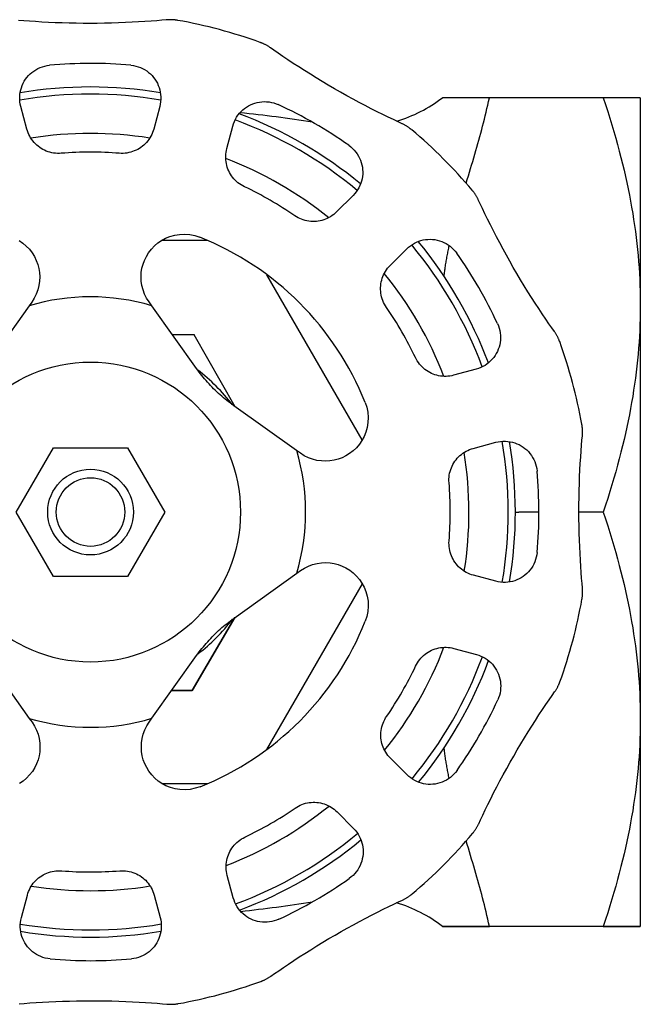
# Model space of a CAD drawing. Header units: millimetres. Extents: x 56 to 3786, y -5 to 459.
# Tile 7 of 7: x 303 to 346, y 390 to 459. Entities that reach past the tile are written whole.
import ezdxf

# ---------------------------------------------------------------- set-up
doc = ezdxf.new("R2010")
doc.units = ezdxf.units.MM
doc.layers.add('DETAIL', color=2, linetype='Continuous')

msp = doc.modelspace()

# ---------------------------------------------------------------- linework, layer by layer
at = {"layer": 'DETAIL'}
for p, q in [((335.889, 453.322), (332.597, 453.322)), ((332.597, 453.322), (332.597, 453.322)), ((346.457, 453.322), (332.597, 453.322)), ((343.866, 453.322), (335.889, 453.322)), ((346.457, 453.322), (343.866, 453.322)), ((346.457, 453.322), (346.457, 453.322)), ((346.457, 453.322), (346.457, 438.934)), ((303.501, 451.124), (303.077, 452.703)), ((312.801, 452.71), (312.379, 451.13)), ((317.499, 449.762), (317.921, 451.341)), ((326.346, 446.484), (325.19, 445.327)), ((316.172, 443.322), (312.92, 443.322)), ((328.94, 441.582), (330.096, 442.739)), ((326.984, 429.365), (320.303, 440.936)), ((303.84, 439.022), (303.652, 438.757)), ((312.243, 438.763), (312.054, 439.027)), ((303.652, 438.757), (300.524, 434.363)), ((315.376, 434.372), (312.243, 438.763)), ((346.457, 438.934), (346.457, 438.71)), ((346.457, 438.71), (346.457, 409.934)), ((315.224, 436.725), (313.69, 436.735)), ((315.225, 436.725), (315.224, 436.725)), ((315.226, 436.724), (315.225, 436.725)), ((318.09, 431.689), (315.226, 436.724)), ((334.963, 434.32), (333.384, 433.896)), ((322.392, 428.626), (317.998, 431.754)), ((302.76, 424.322), (305.358, 428.822)), ((305.358, 428.822), (310.555, 428.822)), ((310.555, 428.822), (313.153, 424.322)), ((334.759, 428.778), (336.338, 429.202)), ((322.656, 428.438), (322.392, 428.626)), ((305.358, 419.822), (302.76, 424.322)), ((313.153, 424.322), (310.555, 419.822)), ((337.707, 424.322), (337.957, 424.322)), ((339.357, 424.322), (337.957, 424.322)), ((343.866, 424.322), (342.157, 424.322)), ((310.555, 419.822), (305.358, 419.822)), ((318.007, 416.902), (322.397, 420.036)), ((322.397, 420.036), (322.661, 420.224)), ((336.344, 419.477), (334.765, 419.9)), ((320.303, 407.707), (326.994, 419.296)), ((315.063, 411.826), (318.061, 416.941)), ((318.062, 416.941), (315.064, 411.826)), ((300.537, 414.271), (303.67, 409.881)), ((312.261, 409.886), (315.389, 414.281)), ((333.396, 414.779), (334.976, 414.357)), ((313.648, 411.835), (315.063, 411.826)), ((315.063, 411.825), (313.648, 411.835)), ((315.064, 411.826), (315.063, 411.826)), ((315.063, 411.826), (315.063, 411.825)), ((303.67, 409.881), (303.859, 409.617)), ((312.073, 409.622), (312.261, 409.886)), ((346.457, 409.934), (346.457, 409.71)), ((346.457, 409.71), (346.457, 395.322)), ((330.119, 405.933), (328.962, 407.088)), ((312.954, 405.322), (316.172, 405.322)), ((325.217, 403.338), (326.373, 402.183)), ((317.955, 397.315), (317.531, 398.894)), ((303.112, 395.934), (303.534, 397.514)), ((312.412, 397.519), (312.836, 395.94)), ((332.597, 395.322), (332.597, 395.322)), ((332.597, 395.322), (335.889, 395.322)), ((346.457, 395.322), (332.597, 395.322)), ((343.866, 395.322), (335.889, 395.322)), ((343.866, 395.322), (346.457, 395.322)), ((346.457, 395.322), (346.457, 395.322))]:
    msp.add_line(p, q, dxfattribs=at)
at = {"layer": 'DETAIL', "flags": 128}
for points in [[(313.256, 458.769), (312.951, 458.742), (312.592, 458.712), (312.196, 458.681), (311.77, 458.651), (311.323, 458.623), (310.865, 458.598), (310.397, 458.576), (309.916, 458.558), (309.425, 458.543), (308.928, 458.533), (308.429, 458.526), (307.931, 458.523), (307.437, 458.525), (306.947, 458.531), (306.456, 458.541), (305.966, 458.555), (305.483, 458.573), (305.011, 458.594), (304.553, 458.619), (304.106, 458.646), (303.679, 458.675), (303.281, 458.706), (302.92, 458.735)], [(314.055, 458.736), (314.051, 458.736), (314.046, 458.737), (314.037, 458.739), (314.023, 458.741), (314.006, 458.744), (313.986, 458.747), (313.962, 458.751), (313.935, 458.755), (313.906, 458.758), (313.873, 458.762), (313.837, 458.766), (313.8, 458.77), (313.759, 458.773), (313.717, 458.776), (313.672, 458.778), (313.627, 458.78), (313.58, 458.781), (313.534, 458.782), (313.488, 458.781), (313.442, 458.78), (313.395, 458.779), (313.349, 458.776), (313.303, 458.773), (313.256, 458.769)], [(320.55, 456.82), (320.512, 456.846), (320.473, 456.872), (320.434, 456.897), (320.395, 456.922), (320.355, 456.946), (320.315, 456.969), (320.275, 456.992), (320.235, 457.014), (320.194, 457.035), (320.154, 457.055), (320.116, 457.074), (320.079, 457.091), (320.045, 457.107), (320.012, 457.121), (319.982, 457.134), (319.954, 457.146), (319.929, 457.156), (319.906, 457.165), (319.887, 457.172), (319.871, 457.178), (319.858, 457.183), (319.849, 457.186), (319.844, 457.188), (319.841, 457.189)], [(329.77, 451.504), (329.492, 451.633), (329.166, 451.787), (328.808, 451.958), (328.424, 452.145), (328.023, 452.344), (327.614, 452.552), (327.198, 452.767), (326.772, 452.992), (326.339, 453.224), (325.904, 453.463), (325.468, 453.707), (325.035, 453.954), (324.608, 454.202), (324.187, 454.452), (323.766, 454.707), (323.35, 454.964), (322.94, 455.221), (322.542, 455.475), (322.157, 455.726), (321.784, 455.973), (321.429, 456.212), (321.099, 456.437), (320.802, 456.643), (320.55, 456.82)], [(303.076, 452.704), (303.038, 452.87), (303.013, 453.037), (303, 453.205), (302.999, 453.373), (303.01, 453.54), (303.034, 453.704), (303.069, 453.866), (303.115, 454.024), (303.172, 454.179), (303.24, 454.328), (303.319, 454.472), (303.407, 454.61), (303.505, 454.741), (303.613, 454.866), (303.729, 454.982), (303.854, 455.091), (303.987, 455.19), (304.128, 455.28), (304.276, 455.36), (304.43, 455.43), (304.588, 455.488), (304.751, 455.534), (304.918, 455.569), (305.088, 455.59)], [(310.786, 455.594), (310.956, 455.572), (311.123, 455.538), (311.287, 455.492), (311.446, 455.434), (311.6, 455.364), (311.748, 455.284), (311.889, 455.194), (312.022, 455.095), (312.147, 454.986), (312.263, 454.87), (312.371, 454.745), (312.469, 454.614), (312.557, 454.476), (312.636, 454.332), (312.704, 454.183), (312.761, 454.029), (312.808, 453.871), (312.843, 453.709), (312.866, 453.545), (312.878, 453.378), (312.877, 453.21), (312.864, 453.042), (312.839, 452.875), (312.801, 452.71)], [(317.921, 451.341), (317.971, 451.504), (318.033, 451.661), (318.105, 451.814), (318.189, 451.959), (318.282, 452.098), (318.384, 452.229), (318.495, 452.352), (318.615, 452.466), (318.741, 452.57), (318.875, 452.666), (319.015, 452.751), (319.16, 452.827), (319.311, 452.891), (319.467, 452.945), (319.626, 452.988), (319.788, 453.02), (319.953, 453.039), (320.12, 453.047), (320.288, 453.043), (320.456, 453.026), (320.622, 452.997), (320.786, 452.955), (320.948, 452.902), (321.106, 452.836)], [(334.261, 447.334), (334.338, 447.591), (334.415, 447.847), (334.492, 448.102), (334.569, 448.356), (334.645, 448.61), (334.72, 448.863), (334.794, 449.115), (334.868, 449.366), (334.941, 449.616), (335.012, 449.864), (335.083, 450.112), (335.152, 450.359), (335.22, 450.604), (335.287, 450.848), (335.352, 451.091), (335.416, 451.332), (335.478, 451.571), (335.539, 451.812), (335.6, 452.057), (335.66, 452.304), (335.719, 452.555), (335.777, 452.808), (335.834, 453.064), (335.889, 453.322)], [(343.866, 453.322), (344.025, 452.84), (344.178, 452.362), (344.326, 451.89), (344.468, 451.422), (344.604, 450.958), (344.736, 450.498), (344.862, 450.042), (344.983, 449.59), (345.099, 449.141), (345.209, 448.695), (345.315, 448.253), (345.416, 447.813), (345.512, 447.376), (345.603, 446.941), (345.69, 446.509), (345.772, 446.079), (345.849, 445.651), (345.921, 445.225), (345.989, 444.8), (346.052, 444.377), (346.11, 443.956), (346.164, 443.535), (346.214, 443.115), (346.259, 442.696), (346.299, 442.278), (346.335, 441.86), (346.366, 441.443), (346.392, 441.025), (346.414, 440.608), (346.432, 440.19), (346.445, 439.772), (346.453, 439.353), (346.457, 438.934)], [(330.445, 451.076), (330.442, 451.078), (330.438, 451.082), (330.431, 451.088), (330.42, 451.097), (330.407, 451.107), (330.391, 451.12), (330.372, 451.135), (330.351, 451.152), (330.327, 451.17), (330.3, 451.19), (330.272, 451.211), (330.241, 451.233), (330.207, 451.256), (330.172, 451.28), (330.135, 451.304), (330.096, 451.329), (330.056, 451.353), (330.017, 451.376), (329.976, 451.399), (329.936, 451.421), (329.895, 451.443), (329.854, 451.464), (329.812, 451.484), (329.77, 451.504)], [(305.909, 449.429), (305.775, 449.422), (305.641, 449.423), (305.507, 449.431), (305.374, 449.448), (305.242, 449.472), (305.112, 449.504), (304.985, 449.543), (304.86, 449.589), (304.738, 449.642), (304.62, 449.702), (304.506, 449.769), (304.396, 449.842), (304.29, 449.921), (304.189, 450.006), (304.093, 450.097), (304.003, 450.194), (303.917, 450.295), (303.838, 450.402), (303.765, 450.512), (303.699, 450.628), (303.639, 450.747), (303.585, 450.87), (303.539, 450.996), (303.501, 451.124)], [(312.379, 451.13), (312.34, 451.001), (312.294, 450.875), (312.241, 450.752), (312.181, 450.633), (312.115, 450.517), (312.042, 450.406), (311.963, 450.3), (311.878, 450.198), (311.787, 450.102), (311.691, 450.011), (311.591, 449.926), (311.485, 449.846), (311.375, 449.773), (311.261, 449.706), (311.143, 449.646), (311.021, 449.593), (310.897, 449.546), (310.769, 449.507), (310.639, 449.475), (310.507, 449.451), (310.374, 449.434), (310.241, 449.425), (310.107, 449.424), (309.973, 449.431)], [(318.737, 447.089), (318.617, 447.15), (318.501, 447.218), (318.389, 447.293), (318.282, 447.373), (318.18, 447.46), (318.083, 447.553), (317.992, 447.651), (317.908, 447.753), (317.829, 447.86), (317.757, 447.971), (317.691, 448.086), (317.633, 448.204), (317.581, 448.325), (317.536, 448.45), (317.498, 448.576), (317.468, 448.705), (317.445, 448.835), (317.43, 448.967), (317.422, 449.1), (317.422, 449.233), (317.43, 449.366), (317.445, 449.499), (317.468, 449.631), (317.499, 449.762)], [(326.043, 449.99), (326.179, 449.886), (326.307, 449.773), (326.425, 449.651), (326.535, 449.521), (326.633, 449.384), (326.721, 449.241), (326.798, 449.092), (326.863, 448.939), (326.917, 448.783), (326.96, 448.624), (326.991, 448.463), (327.01, 448.3), (327.018, 448.136), (327.014, 447.972), (326.999, 447.809), (326.971, 447.647), (326.932, 447.487), (326.882, 447.329), (326.82, 447.175), (326.747, 447.025), (326.662, 446.88), (326.567, 446.741), (326.461, 446.609), (326.346, 446.484)], [(335.111, 446.169), (335.092, 446.211), (335.071, 446.253), (335.05, 446.294), (335.028, 446.335), (335.006, 446.376), (334.983, 446.416), (334.96, 446.456), (334.936, 446.495), (334.911, 446.534), (334.887, 446.571), (334.863, 446.606), (334.84, 446.64), (334.818, 446.671), (334.797, 446.699), (334.777, 446.726), (334.759, 446.75), (334.742, 446.771), (334.727, 446.79), (334.714, 446.806), (334.703, 446.819), (334.694, 446.829), (334.688, 446.837), (334.685, 446.841), (334.683, 446.843)], [(340.439, 436.956), (340.262, 437.206), (340.057, 437.502), (339.832, 437.83), (339.594, 438.184), (339.346, 438.557), (339.095, 438.941), (338.842, 439.335), (338.586, 439.743), (338.328, 440.161), (338.07, 440.586), (337.814, 441.015), (337.563, 441.445), (337.317, 441.873), (337.077, 442.3), (336.841, 442.731), (336.608, 443.162), (336.382, 443.589), (336.165, 444.009), (335.957, 444.418), (335.757, 444.818), (335.569, 445.203), (335.396, 445.563), (335.241, 445.89), (335.111, 446.169)], [(325.19, 445.327), (325.093, 445.235), (324.99, 445.149), (324.882, 445.069), (324.771, 444.995), (324.655, 444.929), (324.537, 444.869), (324.415, 444.816), (324.29, 444.771), (324.164, 444.733), (324.035, 444.702), (323.905, 444.678), (323.774, 444.662), (323.642, 444.654), (323.51, 444.653), (323.378, 444.66), (323.246, 444.675), (323.115, 444.697), (322.985, 444.727), (322.856, 444.764), (322.73, 444.809), (322.607, 444.861), (322.487, 444.92), (322.37, 444.986), (322.257, 445.059)], [(302.953, 443.325), (303.214, 443.147), (303.455, 442.942), (303.672, 442.715), (303.863, 442.468), (304.025, 442.206), (304.157, 441.934), (304.259, 441.656), (304.332, 441.377), (304.378, 441.091), (304.396, 440.792), (304.383, 440.486), (304.339, 440.177), (304.261, 439.872), (304.152, 439.576), (304.012, 439.293), (303.84, 439.022)], [(312.054, 439.027), (311.882, 439.298), (311.742, 439.58), (311.633, 439.877), (311.554, 440.182), (311.509, 440.49), (311.497, 440.796), (311.514, 441.096), (311.559, 441.382), (311.632, 441.661), (311.734, 441.939), (311.866, 442.211), (312.027, 442.474), (312.218, 442.72), (312.435, 442.948), (312.675, 443.153), (312.936, 443.332), (313.215, 443.482), (313.522, 443.606), (313.852, 443.699), (314.198, 443.754), (314.554, 443.768), (314.913, 443.739), (315.266, 443.668), (315.605, 443.557)], [(330.096, 442.739), (330.22, 442.855), (330.353, 442.96), (330.492, 443.056), (330.636, 443.141), (330.787, 443.214), (330.941, 443.276), (331.098, 443.327), (331.258, 443.366), (331.421, 443.394), (331.584, 443.409), (331.748, 443.413), (331.912, 443.406), (332.075, 443.386), (332.236, 443.355), (332.396, 443.313), (332.552, 443.259), (332.705, 443.193), (332.853, 443.117), (332.996, 443.029), (333.133, 442.93), (333.263, 442.822), (333.385, 442.704), (333.498, 442.577), (333.602, 442.441)], [(332.715, 440.818), (332.725, 440.907), (332.736, 440.996), (332.747, 441.085), (332.759, 441.174), (332.771, 441.264), (332.783, 441.353), (332.796, 441.442), (332.81, 441.532), (332.824, 441.621), (332.838, 441.711), (332.852, 441.801), (332.867, 441.891), (332.883, 441.981), (332.899, 442.07), (332.915, 442.16), (332.931, 442.251), (332.948, 442.341), (332.966, 442.431), (332.983, 442.521), (333.001, 442.611), (333.02, 442.702), (333.038, 442.792), (333.057, 442.883), (333.077, 442.973)], [(328.676, 438.649), (328.603, 438.761), (328.537, 438.878), (328.477, 438.998), (328.425, 439.121), (328.38, 439.247), (328.342, 439.376), (328.312, 439.506), (328.29, 439.637), (328.275, 439.769), (328.268, 439.901), (328.269, 440.033), (328.277, 440.165), (328.293, 440.297), (328.316, 440.427), (328.347, 440.555), (328.385, 440.682), (328.431, 440.806), (328.483, 440.928), (328.543, 441.047), (328.609, 441.162), (328.682, 441.274), (328.762, 441.381), (328.848, 441.484), (328.94, 441.582)], [(346.457, 438.71), (346.453, 438.29), (346.445, 437.872), (346.432, 437.453), (346.414, 437.036), (346.392, 436.618), (346.366, 436.201), (346.335, 435.783), (346.299, 435.366), (346.259, 434.947), (346.214, 434.528), (346.164, 434.109), (346.11, 433.688), (346.052, 433.266), (345.989, 432.843), (345.921, 432.419), (345.849, 431.992), (345.772, 431.564), (345.69, 431.134), (345.603, 430.702), (345.512, 430.268), (345.416, 429.831), (345.315, 429.391), (345.209, 428.949), (345.099, 428.503), (344.983, 428.054), (344.862, 427.602), (344.736, 427.146), (344.604, 426.686), (344.468, 426.222), (344.326, 425.754), (344.178, 425.281), (344.025, 424.804), (343.866, 424.322)], [(336.454, 437.507), (336.52, 437.349), (336.574, 437.187), (336.616, 437.023), (336.645, 436.856), (336.662, 436.689), (336.666, 436.521), (336.659, 436.354), (336.639, 436.189), (336.608, 436.026), (336.565, 435.867), (336.512, 435.712), (336.447, 435.561), (336.372, 435.415), (336.287, 435.275), (336.191, 435.142), (336.087, 435.015), (335.973, 434.895), (335.85, 434.784), (335.72, 434.682), (335.581, 434.588), (335.435, 434.505), (335.283, 434.432), (335.126, 434.37), (334.963, 434.32)], [(340.809, 436.247), (340.808, 436.251), (340.806, 436.256), (340.803, 436.265), (340.798, 436.277), (340.792, 436.294), (340.785, 436.313), (340.776, 436.335), (340.766, 436.36), (340.754, 436.388), (340.741, 436.419), (340.727, 436.451), (340.711, 436.486), (340.693, 436.522), (340.675, 436.56), (340.655, 436.6), (340.633, 436.641), (340.611, 436.681), (340.588, 436.722), (340.565, 436.761), (340.541, 436.801), (340.516, 436.84), (340.491, 436.879), (340.465, 436.918), (340.439, 436.956)], [(333.384, 433.896), (333.253, 433.865), (333.121, 433.842), (332.988, 433.826), (332.855, 433.818), (332.722, 433.818), (332.589, 433.826), (332.457, 433.841), (332.327, 433.864), (332.198, 433.894), (332.072, 433.932), (331.947, 433.976), (331.826, 434.028), (331.707, 434.087), (331.592, 434.152), (331.481, 434.224), (331.374, 434.303), (331.272, 434.388), (331.174, 434.478), (331.081, 434.575), (330.995, 434.677), (330.914, 434.783), (330.84, 434.895), (330.772, 435.01), (330.71, 435.131)], [(317.998, 431.754), (317.873, 431.844), (317.749, 431.936), (317.626, 432.03), (317.505, 432.126), (317.384, 432.223), (317.265, 432.322), (317.148, 432.423), (317.031, 432.526), (316.916, 432.63), (316.802, 432.736), (316.69, 432.844), (316.578, 432.953), (316.469, 433.064), (316.361, 433.177), (316.254, 433.291), (316.15, 433.406), (316.047, 433.522), (315.946, 433.64), (315.846, 433.759), (315.749, 433.879), (315.653, 434.001), (315.559, 434.123), (315.467, 434.247), (315.376, 434.372)], [(327.182, 431.994), (327.294, 431.655), (327.365, 431.303), (327.395, 430.944), (327.381, 430.588), (327.326, 430.241), (327.233, 429.911), (327.11, 429.605), (326.96, 429.325), (326.782, 429.064), (326.577, 428.823), (326.35, 428.606), (326.103, 428.415), (325.841, 428.254), (325.569, 428.122), (325.291, 428.019), (325.012, 427.946), (324.726, 427.901), (324.427, 427.883), (324.12, 427.895), (323.812, 427.94), (323.507, 428.017), (323.21, 428.127), (322.927, 428.266), (322.656, 428.438)], [(342.397, 429.665), (342.401, 429.711), (342.404, 429.757), (342.406, 429.804), (342.408, 429.85), (342.409, 429.896), (342.409, 429.943), (342.409, 429.989), (342.408, 430.035), (342.406, 430.081), (342.403, 430.125), (342.4, 430.168), (342.397, 430.208), (342.393, 430.246), (342.39, 430.281), (342.386, 430.314), (342.382, 430.344), (342.378, 430.371), (342.374, 430.394), (342.371, 430.415), (342.368, 430.432), (342.366, 430.445), (342.364, 430.454), (342.363, 430.46), (342.363, 430.463)], [(342.404, 419.022), (342.376, 419.327), (342.346, 419.687), (342.316, 420.082), (342.286, 420.508), (342.258, 420.955), (342.233, 421.413), (342.211, 421.882), (342.193, 422.363), (342.178, 422.853), (342.167, 423.35), (342.16, 423.849), (342.158, 424.348), (342.159, 424.841), (342.165, 425.331), (342.176, 425.823), (342.19, 426.312), (342.208, 426.795), (342.229, 427.267), (342.253, 427.725), (342.281, 428.172), (342.31, 428.6), (342.34, 428.998), (342.37, 429.358), (342.397, 429.665)], [(333.063, 426.369), (333.056, 426.504), (333.057, 426.638), (333.066, 426.771), (333.082, 426.904), (333.106, 427.036), (333.138, 427.166), (333.177, 427.294), (333.224, 427.418), (333.277, 427.54), (333.337, 427.658), (333.404, 427.772), (333.477, 427.883), (333.556, 427.988), (333.641, 428.089), (333.732, 428.185), (333.828, 428.276), (333.93, 428.361), (334.036, 428.44), (334.147, 428.513), (334.262, 428.58), (334.382, 428.64), (334.504, 428.693), (334.63, 428.739), (334.759, 428.778)], [(336.339, 429.202), (336.504, 429.24), (336.672, 429.265), (336.84, 429.279), (337.008, 429.279), (337.174, 429.268), (337.339, 429.245), (337.501, 429.21), (337.659, 429.164), (337.813, 429.106), (337.963, 429.038), (338.107, 428.96), (338.245, 428.871), (338.376, 428.773), (338.5, 428.665), (338.617, 428.549), (338.725, 428.424), (338.825, 428.291), (338.915, 428.15), (338.995, 428.003), (339.065, 427.849), (339.123, 427.69), (339.169, 427.527), (339.203, 427.36), (339.225, 427.191)], [(343.866, 424.322), (344.025, 423.84), (344.178, 423.362), (344.326, 422.89), (344.468, 422.422), (344.604, 421.958), (344.736, 421.498), (344.862, 421.042), (344.983, 420.59), (345.099, 420.141), (345.209, 419.695), (345.315, 419.253), (345.416, 418.813), (345.512, 418.376), (345.603, 417.941), (345.69, 417.509), (345.772, 417.079), (345.849, 416.651), (345.921, 416.225), (345.989, 415.8), (346.052, 415.377), (346.11, 414.956), (346.164, 414.535), (346.214, 414.115), (346.259, 413.696), (346.299, 413.278), (346.335, 412.86), (346.366, 412.443), (346.392, 412.025), (346.414, 411.608), (346.432, 411.19), (346.445, 410.772), (346.453, 410.353), (346.457, 409.934)], [(334.765, 419.9), (334.636, 419.938), (334.51, 419.984), (334.387, 420.037), (334.267, 420.097), (334.152, 420.163), (334.041, 420.236), (333.934, 420.316), (333.833, 420.401), (333.736, 420.491), (333.646, 420.587), (333.56, 420.688), (333.481, 420.793), (333.408, 420.904), (333.341, 421.018), (333.281, 421.136), (333.227, 421.257), (333.181, 421.382), (333.142, 421.509), (333.11, 421.639), (333.086, 421.771), (333.069, 421.904), (333.06, 422.037), (333.059, 422.171), (333.066, 422.306)], [(339.229, 421.492), (339.207, 421.322), (339.173, 421.155), (339.126, 420.991), (339.068, 420.832), (338.999, 420.678), (338.919, 420.53), (338.829, 420.39), (338.729, 420.257), (338.621, 420.132), (338.504, 420.015), (338.38, 419.908), (338.249, 419.809), (338.111, 419.721), (337.967, 419.642), (337.818, 419.574), (337.664, 419.517), (337.505, 419.47), (337.344, 419.435), (337.179, 419.412), (337.013, 419.401), (336.845, 419.401), (336.677, 419.414), (336.51, 419.44), (336.344, 419.477)], [(322.661, 420.224), (322.932, 420.396), (323.215, 420.536), (323.511, 420.646), (323.816, 420.724), (324.125, 420.769), (324.431, 420.781), (324.73, 420.764), (325.016, 420.719), (325.295, 420.646), (325.573, 420.544), (325.846, 420.412), (326.108, 420.251), (326.355, 420.061), (326.583, 419.844), (326.787, 419.603), (326.966, 419.342), (327.117, 419.063), (327.24, 418.756), (327.333, 418.427), (327.389, 418.08), (327.403, 417.724), (327.374, 417.365), (327.303, 417.013), (327.192, 416.674)], [(342.37, 418.224), (342.371, 418.227), (342.372, 418.232), (342.374, 418.242), (342.376, 418.255), (342.379, 418.272), (342.382, 418.292), (342.386, 418.316), (342.389, 418.343), (342.393, 418.373), (342.397, 418.405), (342.401, 418.441), (342.404, 418.479), (342.408, 418.519), (342.411, 418.561), (342.413, 418.606), (342.415, 418.652), (342.416, 418.698), (342.416, 418.744), (342.416, 418.79), (342.415, 418.837), (342.413, 418.883), (342.411, 418.929), (342.408, 418.976), (342.404, 419.022)], [(315.389, 414.281), (315.479, 414.406), (315.571, 414.529), (315.665, 414.652), (315.76, 414.774), (315.858, 414.894), (315.957, 415.013), (316.058, 415.131), (316.16, 415.247), (316.265, 415.362), (316.371, 415.476), (316.479, 415.589), (316.588, 415.7), (316.699, 415.81), (316.812, 415.918), (316.925, 416.024), (317.04, 416.128), (317.157, 416.231), (317.275, 416.332), (317.394, 416.432), (317.514, 416.529), (317.635, 416.625), (317.758, 416.719), (317.882, 416.812), (318.007, 416.902)], [(330.724, 413.542), (330.785, 413.662), (330.853, 413.778), (330.927, 413.889), (331.008, 413.996), (331.095, 414.099), (331.188, 414.195), (331.285, 414.286), (331.388, 414.371), (331.494, 414.449), (331.605, 414.521), (331.72, 414.587), (331.839, 414.646), (331.96, 414.698), (332.084, 414.742), (332.211, 414.78), (332.34, 414.81), (332.47, 414.833), (332.602, 414.849), (332.734, 414.856), (332.867, 414.856), (333, 414.849), (333.133, 414.833), (333.265, 414.81), (333.396, 414.779)], [(334.976, 414.357), (335.138, 414.307), (335.296, 414.246), (335.448, 414.173), (335.594, 414.09), (335.733, 413.997), (335.864, 413.894), (335.986, 413.783), (336.1, 413.664), (336.205, 413.537), (336.3, 413.403), (336.386, 413.264), (336.461, 413.118), (336.526, 412.967), (336.58, 412.812), (336.623, 412.653), (336.654, 412.49), (336.674, 412.325), (336.682, 412.158), (336.677, 411.99), (336.661, 411.823), (336.631, 411.656), (336.59, 411.492), (336.536, 411.33), (336.47, 411.172)], [(340.454, 411.729), (340.481, 411.767), (340.507, 411.805), (340.532, 411.844), (340.557, 411.884), (340.581, 411.923), (340.604, 411.963), (340.627, 412.003), (340.649, 412.044), (340.67, 412.084), (340.69, 412.124), (340.709, 412.162), (340.726, 412.199), (340.742, 412.234), (340.756, 412.266), (340.769, 412.297), (340.781, 412.324), (340.791, 412.35), (340.8, 412.372), (340.807, 412.391), (340.813, 412.407), (340.818, 412.42), (340.821, 412.429), (340.823, 412.434), (340.824, 412.437)], [(335.139, 402.509), (335.268, 402.787), (335.421, 403.113), (335.593, 403.471), (335.78, 403.854), (335.979, 404.255), (336.186, 404.664), (336.401, 405.081), (336.626, 405.507), (336.859, 405.939), (337.098, 406.375), (337.342, 406.811), (337.589, 407.244), (337.837, 407.671), (338.087, 408.092), (338.341, 408.512), (338.598, 408.929), (338.855, 409.338), (339.11, 409.737), (339.36, 410.121), (339.607, 410.494), (339.847, 410.85), (340.072, 411.179), (340.278, 411.477), (340.454, 411.729)], [(303.859, 409.617), (304.031, 409.346), (304.171, 409.063), (304.28, 408.767), (304.359, 408.462), (304.404, 408.154), (304.416, 407.847), (304.399, 407.548), (304.354, 407.262), (304.281, 406.983), (304.179, 406.705), (304.047, 406.432), (303.886, 406.17), (303.695, 405.923), (303.478, 405.696), (303.238, 405.491), (302.977, 405.312)], [(315.629, 405.096), (315.29, 404.985), (314.937, 404.913), (314.579, 404.884), (314.222, 404.897), (313.876, 404.953), (313.546, 405.045), (313.239, 405.168), (312.96, 405.318), (312.699, 405.497), (312.458, 405.701), (312.241, 405.929), (312.05, 406.175), (311.889, 406.437), (311.756, 406.71), (311.654, 406.988), (311.581, 407.266), (311.535, 407.553), (311.518, 407.852), (311.53, 408.158), (311.574, 408.466), (311.652, 408.771), (311.761, 409.068), (311.901, 409.351), (312.073, 409.622)], [(328.962, 407.088), (328.87, 407.186), (328.783, 407.289), (328.703, 407.396), (328.63, 407.508), (328.563, 407.623), (328.504, 407.742), (328.451, 407.864), (328.405, 407.988), (328.367, 408.115), (328.336, 408.243), (328.313, 408.373), (328.297, 408.504), (328.289, 408.636), (328.288, 408.768), (328.295, 408.901), (328.309, 409.032), (328.331, 409.163), (328.361, 409.293), (328.399, 409.422), (328.444, 409.548), (328.496, 409.672), (328.555, 409.792), (328.621, 409.908), (328.694, 410.021)], [(346.457, 409.71), (346.453, 409.29), (346.445, 408.872), (346.432, 408.453), (346.414, 408.036), (346.392, 407.618), (346.366, 407.201), (346.335, 406.783), (346.299, 406.366), (346.259, 405.947), (346.214, 405.528), (346.164, 405.109), (346.11, 404.688), (346.052, 404.266), (345.989, 403.843), (345.921, 403.419), (345.849, 402.992), (345.772, 402.564), (345.69, 402.134), (345.603, 401.702), (345.512, 401.268), (345.416, 400.831), (345.315, 400.391), (345.209, 399.949), (345.099, 399.503), (344.983, 399.054), (344.862, 398.602), (344.736, 398.146), (344.604, 397.686), (344.468, 397.222), (344.326, 396.754), (344.178, 396.281), (344.025, 395.804), (343.866, 395.322)], [(333.074, 405.683), (333.055, 405.773), (333.036, 405.863), (333.017, 405.953), (332.999, 406.043), (332.981, 406.133), (332.964, 406.222), (332.947, 406.312), (332.93, 406.402), (332.913, 406.491), (332.897, 406.581), (332.882, 406.67), (332.866, 406.759), (332.851, 406.849), (332.837, 406.938), (332.823, 407.027), (332.809, 407.116), (332.796, 407.205), (332.783, 407.294), (332.771, 407.383), (332.759, 407.471), (332.747, 407.56), (332.736, 407.649), (332.725, 407.737), (332.715, 407.825)], [(333.624, 406.235), (333.521, 406.099), (333.407, 405.971), (333.286, 405.853), (333.155, 405.744), (333.018, 405.645), (332.875, 405.557), (332.727, 405.481), (332.574, 405.415), (332.418, 405.361), (332.259, 405.318), (332.097, 405.287), (331.934, 405.268), (331.771, 405.26), (331.607, 405.264), (331.444, 405.28), (331.282, 405.307), (331.122, 405.346), (330.964, 405.396), (330.81, 405.458), (330.66, 405.532), (330.515, 405.616), (330.376, 405.711), (330.243, 405.817), (330.119, 405.933)], [(322.283, 403.602), (322.396, 403.676), (322.512, 403.742), (322.633, 403.801), (322.756, 403.853), (322.882, 403.898), (323.011, 403.936), (323.141, 403.966), (323.272, 403.988), (323.404, 404.003), (323.536, 404.01), (323.668, 404.009), (323.8, 404.001), (323.931, 403.985), (324.061, 403.962), (324.19, 403.931), (324.317, 403.893), (324.441, 403.848), (324.563, 403.795), (324.682, 403.736), (324.797, 403.669), (324.908, 403.596), (325.016, 403.516), (325.119, 403.43), (325.217, 403.338)], [(334.711, 401.834), (334.713, 401.836), (334.716, 401.84), (334.723, 401.848), (334.731, 401.858), (334.742, 401.871), (334.755, 401.887), (334.77, 401.906), (334.787, 401.928), (334.805, 401.952), (334.825, 401.978), (334.846, 402.007), (334.868, 402.038), (334.891, 402.071), (334.915, 402.106), (334.939, 402.144), (334.963, 402.182), (334.987, 402.222), (335.011, 402.262), (335.034, 402.302), (335.056, 402.342), (335.078, 402.383), (335.099, 402.425), (335.119, 402.466), (335.139, 402.509)], [(326.373, 402.183), (326.489, 402.058), (326.595, 401.926), (326.691, 401.787), (326.775, 401.642), (326.849, 401.492), (326.911, 401.338), (326.962, 401.18), (327.001, 401.02), (327.028, 400.858), (327.044, 400.694), (327.048, 400.53), (327.04, 400.366), (327.021, 400.203), (326.99, 400.042), (326.948, 399.883), (326.894, 399.726), (326.828, 399.574), (326.752, 399.425), (326.664, 399.282), (326.565, 399.145), (326.457, 399.015), (326.338, 398.894), (326.211, 398.781), (326.075, 398.677)], [(317.531, 398.894), (317.5, 399.025), (317.476, 399.157), (317.461, 399.29), (317.453, 399.423), (317.453, 399.557), (317.461, 399.689), (317.476, 399.821), (317.499, 399.951), (317.529, 400.08), (317.566, 400.207), (317.611, 400.331), (317.663, 400.453), (317.722, 400.571), (317.787, 400.686), (317.859, 400.797), (317.937, 400.904), (318.022, 401.007), (318.113, 401.104), (318.21, 401.197), (318.311, 401.284), (318.418, 401.364), (318.529, 401.439), (318.645, 401.507), (318.765, 401.568)], [(335.889, 395.322), (335.834, 395.58), (335.777, 395.835), (335.719, 396.089), (335.66, 396.339), (335.6, 396.587), (335.539, 396.831), (335.478, 397.073), (335.416, 397.312), (335.352, 397.553), (335.287, 397.796), (335.22, 398.04), (335.152, 398.285), (335.083, 398.531), (335.012, 398.779), (334.941, 399.028), (334.868, 399.278), (334.794, 399.529), (334.72, 399.781), (334.645, 400.034), (334.569, 400.287), (334.492, 400.542), (334.415, 400.797), (334.338, 401.053), (334.261, 401.309)], [(303.534, 397.514), (303.573, 397.642), (303.619, 397.769), (303.672, 397.892), (303.732, 398.011), (303.798, 398.126), (303.871, 398.237), (303.95, 398.344), (304.035, 398.446), (304.126, 398.542), (304.222, 398.633), (304.322, 398.718), (304.428, 398.797), (304.538, 398.871), (304.652, 398.937), (304.77, 398.998), (304.892, 399.051), (305.016, 399.097), (305.144, 399.137), (305.274, 399.169), (305.406, 399.193), (305.539, 399.209), (305.672, 399.218), (305.806, 399.219), (305.94, 399.212)], [(310.004, 399.215), (310.138, 399.222), (310.272, 399.221), (310.406, 399.212), (310.539, 399.196), (310.671, 399.172), (310.801, 399.14), (310.929, 399.101), (311.053, 399.055), (311.175, 399.002), (311.293, 398.941), (311.407, 398.875), (311.517, 398.802), (311.623, 398.722), (311.724, 398.637), (311.82, 398.546), (311.911, 398.45), (311.996, 398.348), (312.075, 398.242), (312.148, 398.131), (312.214, 398.016), (312.274, 397.897), (312.328, 397.774), (312.374, 397.648), (312.412, 397.519)], [(321.142, 395.824), (320.984, 395.758), (320.822, 395.704), (320.657, 395.663), (320.491, 395.633), (320.324, 395.617), (320.156, 395.612), (319.989, 395.619), (319.824, 395.639), (319.661, 395.67), (319.502, 395.713), (319.347, 395.767), (319.196, 395.831), (319.05, 395.906), (318.91, 395.992), (318.776, 396.087), (318.65, 396.192), (318.53, 396.305), (318.419, 396.428), (318.316, 396.559), (318.223, 396.697), (318.14, 396.843), (318.067, 396.995), (318.005, 397.153), (317.955, 397.315)], [(320.59, 391.84), (320.841, 392.016), (321.137, 392.222), (321.465, 392.446), (321.818, 392.685), (322.191, 392.932), (322.575, 393.183), (322.97, 393.436), (323.378, 393.693), (323.795, 393.951), (324.22, 394.208), (324.649, 394.464), (325.08, 394.716), (325.508, 394.961), (325.935, 395.201), (326.366, 395.438), (326.797, 395.67), (327.224, 395.896), (327.644, 396.114), (328.053, 396.322), (328.453, 396.521), (328.838, 396.71), (329.198, 396.883), (329.525, 397.037), (329.804, 397.167)], [(329.804, 397.167), (329.846, 397.187), (329.888, 397.207), (329.929, 397.228), (329.97, 397.25), (330.01, 397.272), (330.051, 397.295), (330.09, 397.319), (330.13, 397.343), (330.169, 397.367), (330.206, 397.392), (330.241, 397.415), (330.274, 397.438), (330.305, 397.461), (330.334, 397.482), (330.36, 397.501), (330.384, 397.52), (330.406, 397.536), (330.425, 397.551), (330.441, 397.564), (330.454, 397.575), (330.464, 397.584), (330.471, 397.59), (330.476, 397.594), (330.478, 397.596)], [(305.127, 393.05), (304.957, 393.071), (304.79, 393.105), (304.626, 393.152), (304.467, 393.21), (304.313, 393.279), (304.165, 393.359), (304.024, 393.45), (303.891, 393.549), (303.766, 393.657), (303.65, 393.774), (303.542, 393.898), (303.444, 394.03), (303.356, 394.168), (303.277, 394.311), (303.209, 394.461), (303.152, 394.615), (303.105, 394.773), (303.07, 394.935), (303.047, 395.099), (303.035, 395.265), (303.036, 395.433), (303.049, 395.601), (303.074, 395.768), (303.112, 395.934)], [(312.837, 395.94), (312.875, 395.774), (312.9, 395.607), (312.913, 395.438), (312.914, 395.271), (312.903, 395.104), (312.879, 394.939), (312.845, 394.778), (312.798, 394.619), (312.741, 394.465), (312.673, 394.316), (312.594, 394.172), (312.506, 394.034), (312.408, 393.902), (312.3, 393.778), (312.184, 393.661), (312.059, 393.553), (311.926, 393.453), (311.785, 393.363), (311.638, 393.283), (311.483, 393.214), (311.325, 393.156), (311.162, 393.109), (310.995, 393.075), (310.825, 393.053)], [(319.882, 391.47), (319.885, 391.471), (319.891, 391.472), (319.9, 391.476), (319.912, 391.48), (319.928, 391.486), (319.948, 391.494), (319.97, 391.502), (319.995, 391.513), (320.023, 391.524), (320.053, 391.537), (320.086, 391.552), (320.12, 391.568), (320.157, 391.585), (320.195, 391.604), (320.235, 391.624), (320.276, 391.645), (320.316, 391.667), (320.356, 391.69), (320.396, 391.713), (320.436, 391.737), (320.475, 391.762), (320.514, 391.787), (320.552, 391.813), (320.59, 391.84)], [(302.962, 389.902), (303.321, 389.932), (303.717, 389.963), (304.143, 389.992), (304.59, 390.02), (305.048, 390.046), (305.516, 390.067), (305.997, 390.086), (306.488, 390.1), (306.985, 390.111), (307.484, 390.118), (307.982, 390.121), (308.476, 390.119), (308.966, 390.113), (309.457, 390.103), (309.947, 390.089), (310.43, 390.071), (310.902, 390.049), (311.36, 390.025), (311.807, 389.998), (312.234, 389.968), (312.632, 389.938), (312.993, 389.908), (313.299, 389.881)], [(313.299, 389.881), (313.346, 389.877), (313.392, 389.874), (313.438, 389.872), (313.485, 389.87), (313.531, 389.869), (313.577, 389.869), (313.624, 389.869), (313.67, 389.871), (313.716, 389.872), (313.76, 389.875), (313.802, 389.878), (313.843, 389.881), (313.881, 389.885), (313.916, 389.889), (313.949, 389.893), (313.979, 389.897), (314.005, 389.9), (314.029, 389.904), (314.05, 389.907), (314.066, 389.91), (314.08, 389.912), (314.089, 389.914), (314.095, 389.915), (314.098, 389.916)]]:
    msp.add_lwpolyline(points, dxfattribs=at)
at = {"layer": 'DETAIL'}
for radius in [10.5, 3, 2.4]:
    msp.add_circle((307.957, 424.322), radius, dxfattribs=at)
for centre, radius, start, end in [((307.957, 424.322), 34.95, 70.12002, 79.95106), ((307.957, 424.322), 31.4, 84.82971, 95.24208), ((307.957, 424.322), 29.25, 80.32126, 99.75053), ((307.957, 424.322), 29.75, 80.53249, 99.5393), ((307.957, 424.322), 31.4, 54.82971, 65.24208), ((326.499, 461.248), 10, 286.84752, 307.57251), ((307.957, 424.322), 29.75, 50.53249, 69.5393), ((307.957, 352.822), 100, 81.0607, 83.99261), ((307.957, 424.322), 29.25, 50.32126, 69.75053), ((307.957, 424.322), 26.5, 81.00159, 99.0702), ((307.957, 424.322), 34.95, 40.12002, 49.95106), ((307.957, 424.322), 25.19, 85.40934, 94.66245), ((307.957, 424.322), 26.5, 51.00159, 69.0702), ((307.957, 424.322), 25.19, 55.40934, 64.66245), ((307.957, 424.322), 20.7, 21.755, 68.31679), ((307.957, 424.322), 29.75, 20.53249, 39.5393), ((307.957, 424.322), 29.25, 20.32126, 39.75053), ((307.957, 424.322), 31.4, 24.82971, 35.24208), ((307.957, 424.322), 26.5, 21.00159, 39.0702), ((307.957, 424.322), 15.064, 73.4688, 106.60299), ((307.957, 424.322), 25.19, 25.40934, 34.66245), ((307.957, 424.322), 14.376, 59.62559, 59.63217), ((307.956, 424.322), 14.376, 59.62728, 59.62879), ((307.957, 424.322), 34.95, 10.12002, 19.95106), ((307.957, 424.322), 12.45, 37.13596, 52.93583), ((307.957, 424.322), 29.25, 350.32126, 9.75053), ((307.957, 424.322), 29.75, 350.53249, 9.5393), ((307.957, 424.322), 15.064, 343.4688, 16.60299), ((307.957, 424.322), 26.5, 351.00159, 9.0702), ((307.957, 424.322), 31.4, 354.82971, 5.24208), ((307.957, 424.322), 25.19, 355.40935, 4.66245), ((307.957, 424.322), 34.95, 340.12073, 349.95177), ((307.957, 424.322), 12.45, 307.13596, 322.93583), ((307.957, 424.322), 20.7, 291.755, 338.3168), ((307.957, 424.322), 26.5, 321.00159, 339.0702), ((307.957, 424.322), 29.25, 320.32126, 339.75053), ((307.957, 424.322), 25.19, 325.40935, 334.66245), ((307.957, 424.322), 29.75, 320.53249, 339.5393), ((307.957, 424.322), 14.376, 299.62743, 299.6285), ((307.957, 424.322), 14.376, 299.62743, 299.6285), ((307.957, 424.322), 31.4, 324.82971, 335.24208), ((307.957, 424.322), 15.064, 253.4688, 286.60299), ((307.957, 424.322), 26.5, 291.00159, 309.0702), ((307.957, 424.322), 25.19, 295.40935, 304.66245), ((307.957, 424.322), 29.25, 290.32126, 309.75053), ((307.957, 424.322), 34.95, 310.12073, 319.95177), ((307.957, 424.322), 29.75, 290.53249, 309.5393), ((307.957, 424.322), 25.19, 265.40935, 274.66245), ((307.957, 424.322), 31.4, 294.82971, 305.24208), ((307.957, 424.322), 26.5, 261.00159, 279.0702), ((307.957, 495.822), 100, 276.03201, 278.9393), ((326.499, 387.396), 10, 52.42749, 73.23559), ((307.957, 424.322), 29.25, 260.32126, 279.75053), ((307.957, 424.322), 29.75, 260.53249, 279.5393), ((307.957, 424.322), 31.4, 264.82971, 275.24208), ((307.957, 424.322), 34.95, 280.12073, 289.95177)]:
    msp.add_arc(centre, radius, start, end, dxfattribs=at)

doc.saveas('drawing.dxf')
